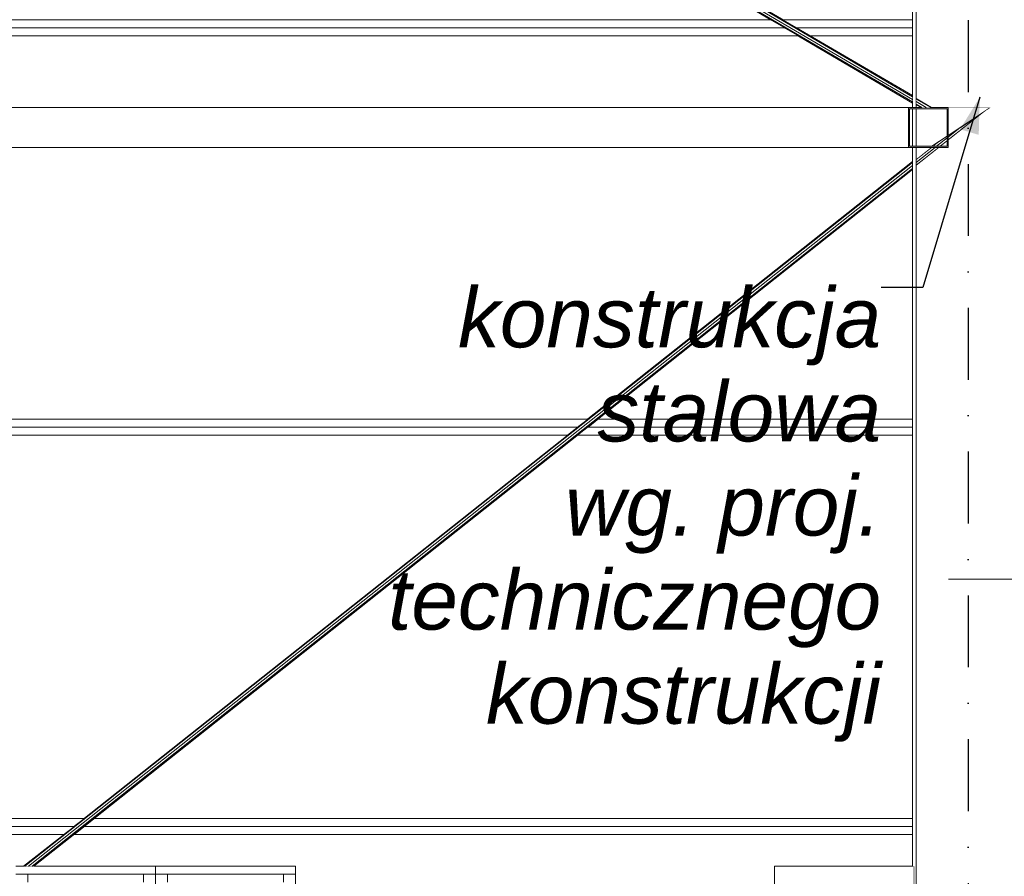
# Model space of a CAD drawing. Header units: millimetres. Extents: x -12989 to 381814, y -50461 to 30884.
# Tile 88 of 111: x 375910 to 378376, y -43786 to -41641. Entities that reach past the tile are written whole.
import ezdxf
from ezdxf.enums import TextEntityAlignment as Align

# ---------------------------------------------------------------- set-up
doc = ezdxf.new("R2010")
doc.units = ezdxf.units.MM
doc.header["$MEASUREMENT"] = 0
doc.linetypes.add('Kropki i Kreski', pattern=[360, 180, -90, 0, -90])
doc.linetypes.add('Wipeout_Contour', pattern=[1000, 0, -1000])
for name, color, linetype in [('A_OZN_ODNOSNIKI', 7, 'Continuous'), ('AS_Belki.Import IFC', 7, 'Continuous'), ('Nowe_A__SCIANY', 7, 'Continuous'), ('Nowe_A_WN_WYPOSAZENIE', 7, 'Continuous'), ('Nowe_A_WYM', 7, 'Continuous'), ('Nowe_Warstwa IFC.Import IFC', 7, 'Continuous')]:
    doc.layers.add(name, color=color, linetype=linetype)
for name, color, linetype, lineweight in [('A_OZN_ODNOSNIKI_Nr_pióra__6', 7, 'Continuous', 13), ('A_OZN_ODNOSNIKI_Nr_pióra__85', 7, 'Continuous', 13), ('AS_Belki.Import IFC_Nr_pióra__1', 7, 'Continuous', 13), ('AS_Belki.Import IFC_Nr_pióra__88', 7, 'Continuous', 13), ('AS_Belki.Import IFC_Nr_pióra__90', 7, 'Continuous', 13), ('Nowe_A__SCIANY_Nr_pióra__87', 7, 'Continuous', 13), ('Nowe_A_OZN_ODNOSNIKI_Nr_pióra__6', 7, 'Continuous', 13), ('Nowe_A_OZN_ODNOSNIKI_Nr_pióra__85', 7, 'Continuous', 13), ('Nowe_A_WN_WYPOSAZENIE_Nr_pióra__24', 7, 'Continuous', 15), ('Nowe_A_WN_WYPOSAZENIE_Nr_pióra__4', 7, 'Continuous', 13), ('Nowe_A_WYM_Nr_pióra__1', 7, 'Continuous', 13), ('Nowe_A_WYM_Nr_pióra__45', 7, 'Continuous', 15), ('Nowe_A_WYM_Nr_pióra__85', 7, 'Continuous', 13), ('Nowe_Warstwa IFC.Import IFC_Nr_pióra__1', 7, 'Continuous', 13), ('Nowe_Warstwa IFC.Import IFC_Nr_pióra__25', 7, 'Continuous', 25)]:
    doc.layers.add(name, color=color, linetype=linetype, lineweight=lineweight)
doc.styles.add('STYL_AUTOMATYCZNY_1', font='arial.ttf')
doc.styles.add('STYL_AUTOMATYCZNY_4', font='arial.ttf')
doc.styles.add('STYL_AUTOMATYCZNY_7', font='arial.ttf')
doc.styles.add('STYL_AUTOMATYCZNY_8', font='arial.ttf')
doc.dimstyles.new('STYL_AUTOMATYCZNY__2', dxfattribs={"dimtxt": 139.999998, "dimasz": 57, "dimexe": 0.18, "dimexo": 0.0625, "dimgap": 0, "dimtad": 1, "dimdec": 0, "dimlfac": 0.1, "dimzin": 0, "dimdsep": 46, "dimtxsty": 'STYL_AUTOMATYCZNY_4', "dimblk": 'ARROWHEAD_6', "dimblk1": 'ARROWHEAD_6', "dimblk2": 'ARROWHEAD_6', "dimcen": 0.09, "dimse1": 1, "dimse2": 1, "dimclrd": 7, "dimclre": 7, "dimclrt": 7, "dimadec": 0, "dimazin": 0, "dimtfac": 1, "dimtdec": 4, "dimtmove": 0, "dimatfit": 3, "dimfxl": 0, "dimtolj": 1, "dimtzin": 0, "dimarcsym": 0})
doc.dimstyles.new('STYL_AUTOMATYCZNY__3', dxfattribs={"dimtxt": 0.18, "dimasz": 91.2, "dimexe": 0.18, "dimexo": 0.0625, "dimgap": 0, "dimtad": 0, "dimtih": 1, "dimtoh": 1, "dimdec": 4, "dimzin": 0, "dimdsep": 46, "dimcen": 0.09, "dimadec": 0, "dimazin": 0, "dimtfac": 1, "dimtdec": 4, "dimtmove": 0, "dimatfit": 3, "dimldrblk": 'ARROWHEAD_5', "dimfxl": 0, "dimtolj": 1, "dimtzin": 0, "dimarcsym": 0})

# ---------------------------------------------------------------- blocks, each defined once
blk = doc.blocks.new('ElemPrzekroju_3_1', base_point=(363535.4, -45960.6))
at = {"color": 254, "linetype": 'Wipeout_Contour', "lineweight": 0, "ltscale": 1513519.325451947}
blk.add_wipeout([(374384.1, -41640.6), (374323.1, -41660.6), (377824.3, -41660.6), (377790.3, -41640.6)], dxfattribs=at).dxf.layer = 'Nowe_A__SCIANY'
at = {"color": 254, "linetype": 'Wipeout_Contour', "lineweight": 0, "ltscale": 1893518.652122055}
blk.add_wipeout([(378145.4, -41960.6), (373611.3, -41960.6), (374469.1, -42640.6), (377331.8, -42640.6), (378145.4, -41995.5)], dxfattribs=at).dxf.layer = 'Nowe_A__SCIANY'
at = {"layer": 'Nowe_A__SCIANY_Nr_pióra__87', "color": 7, "linetype": 'Continuous', "lineweight": 13}
blk.add_line((377790.3, -41640.6), (374384.1, -41640.6), dxfattribs=at)
at = {"color": 254, "linetype": 'Wipeout_Contour', "lineweight": 0, "ltscale": 1521119.600476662}
blk.add_wipeout([(377821.8, -41640.6), (377855.9, -41660.6), (378145.4, -41660.6), (378145.4, -41640.6)], dxfattribs=at).dxf.layer = 'Nowe_A__SCIANY'
at = {"color": 254, "linetype": 'Wipeout_Contour', "lineweight": 0, "ltscale": 1140772.965046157}
blk.add_wipeout([(377357.5, -42640.6), (378145.4, -42640.6), (378145.4, -42015.9)], dxfattribs=at).dxf.layer = 'Nowe_A__SCIANY'
at = {"color": 254, "linetype": 'Wipeout_Contour', "lineweight": 0, "ltscale": 1513249.286009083}
blk.add_wipeout([(374469.1, -42640.6), (374494.3, -42660.6), (377306.5, -42660.6), (377331.8, -42640.6)], dxfattribs=at).dxf.layer = 'Nowe_A__SCIANY'
at = {"layer": 'Nowe_A__SCIANY_Nr_pióra__87', "color": 7, "linetype": 'Continuous', "lineweight": 13}
blk.add_line((378145.4, -41640.6), (377821.8, -41640.6), dxfattribs=at)
at = {"color": 254, "linetype": 'Wipeout_Contour', "lineweight": 0, "ltscale": 1513474.59977633}
blk.add_wipeout([(374262.1, -41680.6), (377858.3, -41680.6), (377824.3, -41660.6), (374323.1, -41660.6)], dxfattribs=at).dxf.layer = 'Nowe_A__SCIANY'
at = {"color": 254, "linetype": 'Wipeout_Contour', "lineweight": 0, "ltscale": 1513258.302322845}
blk.add_wipeout([(377306.5, -42660.6), (374494.3, -42660.6), (374519.5, -42680.6), (377281.3, -42680.6)], dxfattribs=at).dxf.layer = 'Nowe_A__SCIANY'
at = {"color": 254, "linetype": 'Wipeout_Contour', "lineweight": 0, "ltscale": 1520581.300607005}
blk.add_wipeout([(377357.5, -42640.6), (377332.3, -42660.6), (378145.4, -42660.6), (378145.4, -42640.6)], dxfattribs=at).dxf.layer = 'Nowe_A__SCIANY'
at = {"layer": 'Nowe_A__SCIANY_Nr_pióra__87', "color": 7, "linetype": 'Continuous', "lineweight": 13}
for p, q in [((374323.1, -41660.6), (377824.3, -41660.6)), ((377331.8, -42640.6), (374469.1, -42640.6)), ((378145.4, -42640.6), (377357.5, -42640.6))]:
    blk.add_line(p, q, dxfattribs=at)
at = {"color": 254, "linetype": 'Wipeout_Contour', "lineweight": 0, "ltscale": 1521195.993157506}
blk.add_wipeout([(377855.9, -41660.6), (377889.9, -41680.6), (378145.4, -41680.6), (378145.4, -41660.6)], dxfattribs=at).dxf.layer = 'Nowe_A__SCIANY'
at = {"color": 254, "linetype": 'Wipeout_Contour', "lineweight": 0, "ltscale": 1520540.145305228}
blk.add_wipeout([(377307.1, -42680.6), (378145.4, -42680.6), (378145.4, -42660.6), (377332.3, -42660.6)], dxfattribs=at).dxf.layer = 'Nowe_A__SCIANY'
at = {"color": 254, "linetype": 'Wipeout_Contour', "lineweight": 0, "ltscale": 1513481.762804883}
blk.add_wipeout([(374519.5, -42680.6), (375730.4, -43640.6), (376070.4, -43640.6), (377281.3, -42680.6)], dxfattribs=at).dxf.layer = 'Nowe_A__SCIANY'
at = {"layer": 'Nowe_A__SCIANY_Nr_pióra__87', "color": 7, "linetype": 'Continuous', "lineweight": 13}
for p, q in [((377855.8, -41660.6), (378145.4, -41660.6)), ((374494.3, -42660.6), (377306.5, -42660.6)), ((377332.3, -42660.6), (378145.4, -42660.6))]:
    blk.add_line(p, q, dxfattribs=at)
at = {"color": 254, "linetype": 'Wipeout_Contour', "lineweight": 0, "ltscale": 1893685.65122777}
blk.add_wipeout([(374262.1, -41680.6), (373713.5, -41860.6), (378145.4, -41860.6), (378145.4, -41849.3), (377858.3, -41680.6)], dxfattribs=at).dxf.layer = 'Nowe_A__SCIANY'
at = {"color": 254, "linetype": 'Wipeout_Contour', "lineweight": 0, "ltscale": 1519534.144893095}
blk.add_wipeout([(376096.2, -43640.6), (378145.4, -43640.6), (378145.4, -42680.6), (377307.1, -42680.6)], dxfattribs=at).dxf.layer = 'Nowe_A__SCIANY'
at = {"color": 254, "linetype": 'Wipeout_Contour', "lineweight": 0, "ltscale": 1513705.326166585}
blk.add_wipeout([(376070.4, -43640.6), (375730.4, -43640.6), (375755.6, -43660.6), (376045.2, -43660.6)], dxfattribs=at).dxf.layer = 'Nowe_A__SCIANY'
at = {"layer": 'Nowe_A__SCIANY_Nr_pióra__87', "color": 7, "linetype": 'Continuous', "lineweight": 13}
for p, q in [((377858.3, -41680.6), (374262.1, -41680.6)), ((377281.3, -42680.6), (374519.5, -42680.6)), ((378145.4, -42680.6), (377307.1, -42680.6))]:
    blk.add_line(p, q, dxfattribs=at)
at = {"color": 254, "linetype": 'Wipeout_Contour', "lineweight": 0, "ltscale": 1141068.652786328}
blk.add_wipeout([(377889.9, -41680.6), (378145.4, -41830.8), (378145.4, -41680.6)], dxfattribs=at).dxf.layer = 'Nowe_A__SCIANY'
at = {"color": 254, "linetype": 'Wipeout_Contour', "lineweight": 0, "ltscale": 1518529.393605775}
blk.add_wipeout([(376070.9, -43660.6), (378145.4, -43660.6), (378145.4, -43640.6), (376096.2, -43640.6)], dxfattribs=at).dxf.layer = 'Nowe_A__SCIANY'
at = {"color": 254, "linetype": 'Wipeout_Contour', "lineweight": 0, "ltscale": 1513714.555785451}
blk.add_wipeout([(375755.6, -43660.6), (375780.8, -43680.6), (376020, -43680.6), (376045.2, -43660.6)], dxfattribs=at).dxf.layer = 'Nowe_A__SCIANY'
at = {"layer": 'Nowe_A__SCIANY_Nr_pióra__87', "color": 7, "linetype": 'Continuous', "lineweight": 13}
for p, q in [((378145.4, -41680.6), (377889.9, -41680.6)), ((376070.4, -43640.6), (375730.4, -43640.6)), ((378145.4, -43640.6), (376096.2, -43640.6))]:
    blk.add_line(p, q, dxfattribs=at)
at = {"color": 254, "linetype": 'Wipeout_Contour', "lineweight": 0, "ltscale": 1518488.477806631}
blk.add_wipeout([(376070.9, -43660.6), (376045.7, -43680.6), (378145.4, -43680.6), (378145.4, -43660.6)], dxfattribs=at).dxf.layer = 'Nowe_A__SCIANY'
at = {"color": 254, "linetype": 'Wipeout_Contour', "lineweight": 0, "ltscale": 1892196.143704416}
blk.add_wipeout([(375780.8, -43680.6), (375900, -43775.1), (375900, -43760.6), (375919.1, -43760.6), (376020, -43680.6)], dxfattribs=at).dxf.layer = 'Nowe_A__SCIANY'
at = {"layer": 'Nowe_A__SCIANY_Nr_pióra__87', "color": 7, "linetype": 'Continuous', "lineweight": 13}
for p, q in [((375755.6, -43660.6), (376045.2, -43660.6)), ((376070.9, -43660.6), (378145.4, -43660.6))]:
    blk.add_line(p, q, dxfattribs=at)
at = {"color": 254, "linetype": 'Wipeout_Contour', "lineweight": 0, "ltscale": 3417099.683417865}
blk.add_wipeout([(376045.7, -43680.6), (375944.8, -43760.6), (376600, -43760.6), (376600, -44330.1), (376991.7, -44640.6), (377800, -44640.6), (377800, -43760.6), (378145.4, -43760.6), (378145.4, -43680.6)], dxfattribs=at).dxf.layer = 'Nowe_A__SCIANY'
at = {"layer": 'Nowe_A__SCIANY_Nr_pióra__87', "color": 7, "linetype": 'Continuous', "lineweight": 13}
for p, q in [((376020, -43680.6), (375780.8, -43680.6)), ((378145.4, -43680.6), (376045.7, -43680.6))]:
    blk.add_line(p, q, dxfattribs=at)
blk = doc.blocks.new('ElemPrzekroju_17_1', base_point=(363535.4, -45960.6))
at = {"color": 254, "linetype": 'Wipeout_Contour', "lineweight": 0, "ltscale": 1522013.160819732}
blk.add_wipeout([(377830, -43800.6), (378120, -43800.6), (378120, -43780.6), (377830, -43780.6)], dxfattribs=at).dxf.layer = 'Nowe_A_WN_WYPOSAZENIE'
at = {"color": 254, "linetype": 'Wipeout_Contour', "lineweight": 0, "ltscale": 1522003.956700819}
blk.add_wipeout([(377800, -43780.6), (378150, -43780.6), (378150, -43760.6), (377800, -43760.6)], dxfattribs=at).dxf.layer = 'Nowe_A_WN_WYPOSAZENIE'
at = {"layer": 'Nowe_A_WN_WYPOSAZENIE_Nr_pióra__24', "color": 7, "linetype": 'Continuous', "lineweight": 15}
blk.add_line((378150, -43760.6), (377800, -43760.6), dxfattribs=at)
at = {"color": 254, "linetype": 'Wipeout_Contour', "lineweight": 0, "ltscale": 1521887.001496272}
blk.add_wipeout([(377800, -45960.6), (377830, -45960.6), (377830, -43780.6), (377800, -43780.6)], dxfattribs=at).dxf.layer = 'Nowe_A_WN_WYPOSAZENIE'
at = {"color": 254, "linetype": 'Wipeout_Contour', "lineweight": 0, "ltscale": 1523158.071331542}
blk.add_wipeout([(378120, -45960.6), (378150, -45960.6), (378150, -43780.6), (378120, -43780.6)], dxfattribs=at).dxf.layer = 'Nowe_A_WN_WYPOSAZENIE'
at = {"layer": 'Nowe_A_WN_WYPOSAZENIE_Nr_pióra__24', "color": 7, "linetype": 'Continuous', "lineweight": 15, "flags": 128}
for points in [[(377800, -43760.6), (377800, -43780.6), (377800, -45960.6)], [(378150, -43760.6), (378150, -43780.6), (378150, -45960.6)]]:
    blk.add_lwpolyline(points, dxfattribs=at)
blk = doc.blocks.new('ElemPrzekroju_18_1', base_point=(363535.4, -45960.6))
at = {"color": 254, "linetype": 'Wipeout_Contour', "lineweight": 0, "ltscale": 1514340.334180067}
blk.add_wipeout([(375900, -45960.6), (375930, -45960.6), (375930, -43780.6), (375900, -43780.6)], dxfattribs=at).dxf.layer = 'Nowe_A_WN_WYPOSAZENIE'
at = {"color": 254, "linetype": 'Wipeout_Contour', "lineweight": 0, "ltscale": 1515611.314509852}
blk.add_wipeout([(376220, -45960.6), (376250, -45960.6), (376250, -43780.6), (376220, -43780.6)], dxfattribs=at).dxf.layer = 'Nowe_A_WN_WYPOSAZENIE'
at = {"color": 254, "linetype": 'Wipeout_Contour', "lineweight": 0, "ltscale": 1514463.911351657}
blk.add_wipeout([(375930, -43800.6), (376220, -43800.6), (376220, -43780.6), (375930, -43780.6)], dxfattribs=at).dxf.layer = 'Nowe_A_WN_WYPOSAZENIE'
at = {"color": 254, "linetype": 'Wipeout_Contour', "lineweight": 0, "ltscale": 1514454.66135886}
blk.add_wipeout([(375900, -43780.6), (376250, -43780.6), (376250, -43760.6), (375900, -43760.6)], dxfattribs=at).dxf.layer = 'Nowe_A_WN_WYPOSAZENIE'
at = {"layer": 'Nowe_A_WN_WYPOSAZENIE_Nr_pióra__4', "color": 7, "linetype": 'Continuous', "lineweight": 13}
for p, q in [((375900, -43760.6), (376250, -43760.6)), ((375900, -43780.6), (375930, -43780.6)), ((375930, -43800.6), (375930, -43780.6)), ((375930, -43780.6), (376220, -43780.6)), ((376220, -43780.6), (376250, -43780.6)), ((376220, -43800.6), (376220, -43780.6))]:
    blk.add_line(p, q, dxfattribs=at)
blk = doc.blocks.new('ElemPrzekroju_19_1', base_point=(363535.4, -45960.6))
at = {"color": 254, "linetype": 'Wipeout_Contour', "lineweight": 0, "ltscale": 1515730.46969403}
blk.add_wipeout([(376250, -45960.6), (376280, -45960.6), (376280, -43780.6), (376250, -43780.6)], dxfattribs=at).dxf.layer = 'Nowe_A_WN_WYPOSAZENIE'
at = {"color": 254, "linetype": 'Wipeout_Contour', "lineweight": 0, "ltscale": 1517001.466612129}
blk.add_wipeout([(376570, -45960.6), (376600, -45960.6), (376600, -43780.6), (376570, -43780.6)], dxfattribs=at).dxf.layer = 'Nowe_A_WN_WYPOSAZENIE'
at = {"color": 254, "linetype": 'Wipeout_Contour', "lineweight": 0, "ltscale": 1515854.524459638}
blk.add_wipeout([(376280, -43800.6), (376570, -43800.6), (376570, -43780.6), (376280, -43780.6)], dxfattribs=at).dxf.layer = 'Nowe_A_WN_WYPOSAZENIE'
at = {"color": 254, "linetype": 'Wipeout_Contour', "lineweight": 0, "ltscale": 1515845.282975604}
blk.add_wipeout([(376250, -43760.6), (376250, -43780.6), (376600, -43780.6), (376600, -43760.6)], dxfattribs=at).dxf.layer = 'Nowe_A_WN_WYPOSAZENIE'
at = {"layer": 'Nowe_A_WN_WYPOSAZENIE_Nr_pióra__4', "color": 7, "linetype": 'Continuous', "lineweight": 13}
for p, q in [((376250, -43760.6), (376600, -43760.6)), ((376250, -43780.6), (376250, -43760.6)), ((376600, -43780.6), (376600, -43760.6)), ((376250, -43780.6), (376280, -43780.6)), ((376250, -45960.6), (376250, -43780.6)), ((376280, -43800.6), (376280, -43780.6)), ((376280, -43780.6), (376570, -43780.6)), ((376570, -43780.6), (376600, -43780.6)), ((376570, -43800.6), (376570, -43780.6)), ((376600, -45960.6), (376600, -43780.6))]:
    blk.add_line(p, q, dxfattribs=at)
blk = doc.blocks.new('ElemPrzekroju_96_1', base_point=(363535.4, -45960.6))
at = {"color": 254, "linetype": 'Wipeout_Contour', "lineweight": 0, "ltscale": 1517893.202743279}
blk.add_wipeout([(378145.4, -42005.7), (375931.9, -43760.6), (375941, -43760.6), (378145.4, -42013)], dxfattribs=at).dxf.layer = 'AS_Belki.Import IFC'
at = {"color": 254, "linetype": 'Wipeout_Contour', "lineweight": 0, "ltscale": 1517907.122858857}
blk.add_wipeout([(375941, -43760.6), (375944.8, -43760.6), (378145.4, -42015.9), (378145.4, -42013)], dxfattribs=at).dxf.layer = 'AS_Belki.Import IFC'
at = {"color": 254, "linetype": 'Wipeout_Contour', "lineweight": 0, "ltscale": 1517873.51975387}
blk.add_wipeout([(378145.4, -41998.5), (375922.8, -43760.6), (375931.9, -43760.6), (378145.4, -42005.7)], dxfattribs=at).dxf.layer = 'AS_Belki.Import IFC'
at = {"color": 254, "linetype": 'Wipeout_Contour', "lineweight": 0, "ltscale": 1517859.604000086}
blk.add_wipeout([(375919.1, -43760.6), (375922.8, -43760.6), (378145.4, -41998.5), (378145.4, -41995.5)], dxfattribs=at).dxf.layer = 'AS_Belki.Import IFC'
at = {"color": 254, "linetype": 'Wipeout_Contour', "lineweight": 0, "ltscale": 1521996.593798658}
blk.add_wipeout([(378193.2, -41960.6), (378155.2, -41990.7), (378155.2, -41998), (378202.3, -41960.6)], dxfattribs=at).dxf.layer = 'AS_Belki.Import IFC'
at = {"color": 254, "linetype": 'Wipeout_Contour', "lineweight": 0, "ltscale": 1902674.023830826}
blk.add_wipeout([(378211.7, -41946), (378197, -41957.6), (378206.1, -41957.6), (378232.4, -41936.8), (378232.4, -41932.3)], dxfattribs=at).dxf.layer = 'AS_Belki.Import IFC'
at = {"color": 254, "linetype": 'Wipeout_Contour', "lineweight": 0, "ltscale": 1141685.998883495}
blk.add_wipeout([(378235.4, -41930.3), (378235.4, -41934.4), (378265.4, -41910.6)], dxfattribs=at).dxf.layer = 'AS_Belki.Import IFC'
at = {"color": 254, "linetype": 'Wipeout_Contour', "lineweight": 0, "ltscale": 1522085.47620414}
blk.add_wipeout([(378201.6, -41952.6), (378195.3, -41957.6), (378197, -41957.6), (378211.7, -41946)], dxfattribs=at).dxf.layer = 'AS_Belki.Import IFC'
at = {"color": 254, "linetype": 'Wipeout_Contour', "lineweight": 0, "ltscale": 1521984.772409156}
blk.add_wipeout([(378155.2, -41989.4), (378155.2, -41990.7), (378193.2, -41960.6), (378191.5, -41960.6)], dxfattribs=at).dxf.layer = 'AS_Belki.Import IFC'
at = {"color": 254, "linetype": 'Wipeout_Contour', "lineweight": 0, "ltscale": 1522016.259867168}
blk.add_wipeout([(378202.3, -41960.6), (378155.2, -41998), (378155.2, -42005.2), (378211.4, -41960.6)], dxfattribs=at).dxf.layer = 'AS_Belki.Import IFC'
at = {"color": 254, "linetype": 'Wipeout_Contour', "lineweight": 0, "ltscale": 1522162.626405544}
blk.add_wipeout([(378232.4, -41936.8), (378206.1, -41957.6), (378215.2, -41957.6), (378232.4, -41944)], dxfattribs=at).dxf.layer = 'AS_Belki.Import IFC'
at = {"color": 254, "linetype": 'Wipeout_Contour', "lineweight": 0, "ltscale": 1522316.974009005}
blk.add_wipeout([(378235.4, -41934.4), (378235.4, -41941.6), (378319.1, -41875.2), (378265.4, -41910.6)], dxfattribs=at).dxf.layer = 'AS_Belki.Import IFC'
at = {"color": 254, "linetype": 'Wipeout_Contour', "lineweight": 0, "ltscale": 1522027.833284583}
blk.add_wipeout([(378211.4, -41960.6), (378155.2, -42005.2), (378155.2, -42006.5), (378213.1, -41960.6)], dxfattribs=at).dxf.layer = 'AS_Belki.Import IFC'
at = {"layer": 'AS_Belki.Import IFC_Nr_pióra__90', "color": 7, "linetype": 'Continuous', "lineweight": 13}
for p, q in [((378202.3, -41960.6), (378155.2, -41998)), ((378193.2, -41960.6), (378155.2, -41990.7)), ((378191.5, -41960.6), (378155.2, -41989.4)), ((378201.6, -41952.6), (378195.3, -41957.6)), ((378145.4, -41995.5), (375919.1, -43760.6)), ((378145.4, -41998.5), (375922.8, -43760.6)), ((378145.4, -42005.7), (375931.9, -43760.6)), ((378145.4, -42013), (375941, -43760.6)), ((378145.4, -42015.9), (375944.8, -43760.6))]:
    blk.add_line(p, q, dxfattribs=at)
at = {"color": 254, "linetype": 'Wipeout_Contour', "lineweight": 0, "ltscale": 1522174.533790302}
blk.add_wipeout([(378215.2, -41957.6), (378216.9, -41957.6), (378232.4, -41945.3), (378232.4, -41944)], dxfattribs=at).dxf.layer = 'AS_Belki.Import IFC'
at = {"layer": 'AS_Belki.Import IFC_Nr_pióra__90', "color": 7, "linetype": 'Continuous', "lineweight": 13}
for p, q in [((378211.7, -41946), (378197, -41957.6)), ((378211.4, -41960.6), (378155.2, -42005.2)), ((378213.1, -41960.6), (378155.2, -42006.5))]:
    blk.add_line(p, q, dxfattribs=at)
at = {"color": 254, "linetype": 'Wipeout_Contour', "lineweight": 0, "ltscale": 1522376.095852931}
blk.add_wipeout([(378235.4, -41942.9), (378329.2, -41868.6), (378319.1, -41875.2), (378235.4, -41941.6)], dxfattribs=at).dxf.layer = 'AS_Belki.Import IFC'
at = {"layer": 'AS_Belki.Import IFC_Nr_pióra__90', "color": 7, "linetype": 'Continuous', "lineweight": 13}
for p, q in [((378329.2, -41868.6), (378235.4, -41942.9)), ((378319.1, -41875.2), (378235.4, -41941.6)), ((378265.4, -41910.6), (378235.4, -41934.4)), ((378232.4, -41936.8), (378206.1, -41957.6)), ((378232.4, -41944), (378215.2, -41957.6)), ((378232.4, -41945.3), (378216.9, -41957.6))]:
    blk.add_line(p, q, dxfattribs=at)
blk = doc.blocks.new('ElemPrzekroju_98_1', base_point=(363535.4, -45960.6))
at = {"color": 254, "linetype": 'Wipeout_Contour', "lineweight": 0, "ltscale": 1512779.512727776}
blk.add_wipeout([(378135.4, -41860.6), (373595.4, -41860.6), (373595.4, -41960.6), (378135.4, -41960.6)], dxfattribs=at).dxf.layer = 'AS_Belki.Import IFC'
at = {"color": 254, "linetype": 'Wipeout_Contour', "lineweight": 0, "ltscale": 1141747.764249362}
blk.add_wipeout([(378235.4, -41930.3), (378341.3, -41860.6), (378235.4, -41860.6)], dxfattribs=at).dxf.layer = 'AS_Belki.Import IFC'
at = {"color": 254, "linetype": 'Wipeout_Contour', "lineweight": 0, "ltscale": 1902547.325974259}
blk.add_wipeout([(378232.4, -41863.6), (378155.2, -41863.6), (378155.2, -41957.6), (378194, -41957.6), (378232.4, -41932.3)], dxfattribs=at).dxf.layer = 'AS_Belki.Import IFC'
at = {"layer": 'AS_Belki.Import IFC_Nr_pióra__90', "color": 7, "linetype": 'Continuous', "lineweight": 13}
for p, q in [((378235.4, -41930.3), (378341.3, -41860.6)), ((378341.3, -41860.6), (378235.4, -41860.6)), ((378194, -41957.6), (378232.4, -41932.3))]:
    blk.add_line(p, q, dxfattribs=at)
at = {"color": 254, "linetype": 'Wipeout_Contour', "lineweight": 0, "ltscale": 1521829.423859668}
blk.add_wipeout([(378138.4, -41863.6), (378138.4, -41957.6), (378145.4, -41957.6), (378145.4, -41863.6)], dxfattribs=at).dxf.layer = 'AS_Belki.Import IFC'
at = {"layer": 'AS_Belki.Import IFC_Nr_pióra__90', "color": 7, "linetype": 'Continuous', "lineweight": 13}
for p, q in [((378135.4, -41860.6), (373595.4, -41860.6)), ((378135.4, -41960.6), (373595.4, -41960.6))]:
    blk.add_line(p, q, dxfattribs=at)
blk = doc.blocks.new('ElemPrzekroju_108_1', base_point=(363535.4, -45960.6))
at = {"color": 254, "linetype": 'Wipeout_Contour', "lineweight": 0, "ltscale": 1509592.946107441}
blk.add_wipeout([(373669.7, -41860.6), (373687.8, -41860.6), (376571.1, -40914.7), (376557.4, -40913.2)], dxfattribs=at).dxf.layer = 'AS_Belki.Import IFC'
at = {"color": 254, "linetype": 'Wipeout_Contour', "lineweight": 0, "ltscale": 1509548.006477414}
blk.add_wipeout([(373662.1, -41860.6), (373669.7, -41860.6), (376557.4, -40913.2), (376551.7, -40912.6)], dxfattribs=at).dxf.layer = 'AS_Belki.Import IFC'
at = {"color": 254, "linetype": 'Wipeout_Contour', "lineweight": 0, "ltscale": 1509642.760385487}
blk.add_wipeout([(373687.8, -41860.6), (373706, -41860.6), (376570.4, -40920.8), (376571.1, -40914.7)], dxfattribs=at).dxf.layer = 'AS_Belki.Import IFC'
at = {"color": 254, "linetype": 'Wipeout_Contour', "lineweight": 0, "ltscale": 1509668.276519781}
blk.add_wipeout([(373706, -41860.6), (373713.5, -41860.6), (376570.1, -40923.4), (376570.4, -40920.8)], dxfattribs=at).dxf.layer = 'AS_Belki.Import IFC'
blk = doc.blocks.new('ElemPrzekroju_109_1', base_point=(363535.4, -45960.6))
at = {"color": 254, "linetype": 'Wipeout_Contour', "lineweight": 0, "ltscale": 6850611.265496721}
blk.add_wipeout([(378375.6, -40323.3), (378155.2, -40264.3), (378155.2, -40335.2), (378235.4, -40335.2), (378235.4, -40435.2), (378155.2, -40435.2), (378155.2, -41838), (378193.6, -41860.6), (378341.3, -41860.6), (378329.2, -41868.6), (378235.4, -41942.9), (378235.4, -41960.6), (378213.1, -41960.6), (378155.2, -42006.5), (378155.2, -45564.7), (378269.6, -45655.3), (378265.4, -45660.6), (378375.6, -45660.6)], dxfattribs=at).dxf.layer = 'AS_Belki.Import IFC'
at = {"color": 254, "linetype": 'Wipeout_Contour', "lineweight": 0, "ltscale": 1141406.797674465}
blk.add_wipeout([(378155.2, -41860.6), (378167.1, -41860.6), (378155.2, -41853.6)], dxfattribs=at).dxf.layer = 'AS_Belki.Import IFC'
at = {"color": 254, "linetype": 'Wipeout_Contour', "lineweight": 0, "ltscale": 1141640.271889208}
blk.add_wipeout([(378216.9, -41957.6), (378232.4, -41957.6), (378232.4, -41945.3)], dxfattribs=at).dxf.layer = 'AS_Belki.Import IFC'
at = {"color": 254, "linetype": 'Wipeout_Contour', "lineweight": 0, "ltscale": 1141467.969660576}
blk.add_wipeout([(378191.5, -41960.6), (378155.2, -41960.6), (378155.2, -41989.4)], dxfattribs=at).dxf.layer = 'AS_Belki.Import IFC'
at = {"color": 254, "linetype": 'Wipeout_Contour', "lineweight": 0, "ltscale": 1521532.409363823}
blk.add_wipeout([(378155.2, -40435.2), (378145.4, -40435.2), (378145.4, -41860.6), (378155.2, -41860.6)], dxfattribs=at).dxf.layer = 'AS_Belki.Import IFC'
at = {"color": 254, "linetype": 'Wipeout_Contour', "lineweight": 0, "ltscale": 1141551.686717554}
blk.add_wipeout([(378194, -41957.6), (378195.3, -41957.6), (378201.6, -41952.6)], dxfattribs=at).dxf.layer = 'AS_Belki.Import IFC'
at = {"color": 254, "linetype": 'Wipeout_Contour', "lineweight": 0, "ltscale": 1521862.819782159}
blk.add_wipeout([(378145.4, -41957.6), (378155.2, -41957.6), (378155.2, -41863.6), (378145.4, -41863.6)], dxfattribs=at).dxf.layer = 'AS_Belki.Import IFC'
at = {"layer": 'AS_Belki.Import IFC_Nr_pióra__88', "color": 7, "linetype": 'Continuous', "lineweight": 13}
for p, q in [((378145.4, -41860.6), (378145.4, -40435.2)), ((378155.2, -41860.6), (378155.2, -40435.2))]:
    blk.add_line(p, q, dxfattribs=at)
at = {"color": 254, "linetype": 'Wipeout_Contour', "lineweight": 0, "ltscale": 2284083.877032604}
blk.add_wipeout([(378155.2, -41960.6), (378145.4, -41960.6), (378145.4, -43760.6), (378150, -43760.6), (378150, -45660.6), (378155.2, -45660.6)], dxfattribs=at).dxf.layer = 'AS_Belki.Import IFC'
at = {"layer": 'AS_Belki.Import IFC_Nr_pióra__88', "color": 7, "linetype": 'Continuous', "lineweight": 13}
for p, q in [((378145.4, -41957.6), (378145.4, -41863.6)), ((378155.2, -41957.6), (378155.2, -41863.6)), ((378145.4, -43760.6), (378145.4, -41960.6)), ((378155.2, -45660.6), (378155.2, -41960.6))]:
    blk.add_line(p, q, dxfattribs=at)
blk = doc.blocks.new('ElemPrzekroju_111_1', base_point=(363535.4, -45960.6))
at = {"layer": 'AS_Belki.Import IFC', "linetype": 'Continuous', "lineweight": 0, "true_color": 0x000000}
h = blk.add_hatch(color=18, dxfattribs=at)
h.paths.add_polyline_path([(378235.4, -41960.6), (378235.4, -41860.6), (378135.4, -41860.6), (378135.4, -41960.6)])
h.paths.add_polyline_path([(378138.4, -41957.6), (378138.4, -41863.6), (378232.4, -41863.6), (378232.4, -41957.6)], flags=0)
at = {"layer": 'AS_Belki.Import IFC_Nr_pióra__1', "color": 7, "linetype": 'Continuous', "lineweight": 13}
for p, q in [((378135.4, -41860.6), (378135.4, -41960.6)), ((378235.4, -41860.6), (378135.4, -41860.6)), ((378138.4, -41863.6), (378138.4, -41957.6)), ((378232.4, -41863.6), (378138.4, -41863.6)), ((378232.4, -41863.6), (378232.4, -41957.6)), ((378235.4, -41860.6), (378235.4, -41960.6)), ((378235.4, -41960.6), (378135.4, -41960.6)), ((378232.4, -41957.6), (378138.4, -41957.6))]:
    blk.add_line(p, q, dxfattribs=at)
blk = doc.blocks.new('ElemPrzekroju_117_1', base_point=(363535.4, -45960.6))
at = {"color": 254, "linetype": 'Wipeout_Contour', "lineweight": 0, "ltscale": 1518481.358692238}
blk.add_wipeout([(376570.4, -40920.8), (378145.4, -41846.6), (378145.4, -41840.1), (376571.1, -40914.7)], dxfattribs=at).dxf.layer = 'AS_Belki.Import IFC'
at = {"color": 254, "linetype": 'Wipeout_Contour', "lineweight": 0, "ltscale": 1518482.388827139}
blk.add_wipeout([(376570.1, -40923.4), (378145.4, -41849.3), (378145.4, -41846.6), (376570.4, -40920.8)], dxfattribs=at).dxf.layer = 'AS_Belki.Import IFC'
at = {"color": 254, "linetype": 'Wipeout_Contour', "lineweight": 0, "ltscale": 1518493.643986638}
blk.add_wipeout([(376571.1, -40914.7), (378145.4, -41840.1), (378145.4, -41833.5), (376584.7, -40916.1)], dxfattribs=at).dxf.layer = 'AS_Belki.Import IFC'
at = {"color": 254, "linetype": 'Wipeout_Contour', "lineweight": 0, "ltscale": 1518512.065477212}
blk.add_wipeout([(376584.7, -40916.1), (378145.4, -41833.5), (378145.4, -41830.8), (376590.4, -40916.8)], dxfattribs=at).dxf.layer = 'AS_Belki.Import IFC'
at = {"color": 254, "linetype": 'Wipeout_Contour', "lineweight": 0, "ltscale": 1521917.70099154}
blk.add_wipeout([(378155.2, -41845.8), (378180.3, -41860.6), (378191.5, -41860.6), (378155.2, -41839.3)], dxfattribs=at).dxf.layer = 'AS_Belki.Import IFC'
at = {"color": 254, "linetype": 'Wipeout_Contour', "lineweight": 0, "ltscale": 1521929.737670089}
blk.add_wipeout([(378193.6, -41860.6), (378155.2, -41838), (378155.2, -41839.3), (378191.5, -41860.6)], dxfattribs=at).dxf.layer = 'AS_Belki.Import IFC'
at = {"layer": 'AS_Belki.Import IFC_Nr_pióra__90', "color": 7, "linetype": 'Continuous', "lineweight": 13}
blk.add_line((376590.4, -40916.8), (378145.4, -41830.8), dxfattribs=at)
at = {"color": 254, "linetype": 'Wipeout_Contour', "lineweight": 0, "ltscale": 1521897.104173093}
blk.add_wipeout([(378155.2, -41852.4), (378169.2, -41860.6), (378180.3, -41860.6), (378155.2, -41845.8)], dxfattribs=at).dxf.layer = 'AS_Belki.Import IFC'
at = {"layer": 'AS_Belki.Import IFC_Nr_pióra__90', "color": 7, "linetype": 'Continuous', "lineweight": 13}
blk.add_line((376584.7, -40916.1), (378145.4, -41833.5), dxfattribs=at)
at = {"color": 254, "linetype": 'Wipeout_Contour', "lineweight": 0, "ltscale": 1521884.463107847}
blk.add_wipeout([(378169.2, -41860.6), (378155.2, -41852.4), (378155.2, -41853.6), (378167.1, -41860.6)], dxfattribs=at).dxf.layer = 'AS_Belki.Import IFC'
at = {"layer": 'AS_Belki.Import IFC_Nr_pióra__90', "color": 7, "linetype": 'Continuous', "lineweight": 13}
for p, q in [((373890.2, -39338.9), (378145.4, -41840.1)), ((376570.1, -40923.4), (378145.4, -41849.3)), ((376570.4, -40920.8), (378145.4, -41846.6)), ((378193.6, -41860.6), (378155.2, -41838)), ((378155.2, -41839.3), (378191.5, -41860.6)), ((378155.2, -41845.8), (378180.3, -41860.6)), ((378155.2, -41852.4), (378169.2, -41860.6)), ((378167.1, -41860.6), (378155.2, -41853.6))]:
    blk.add_line(p, q, dxfattribs=at)
blk = doc.blocks.new('Standardowy znacznik osi[7]_1', base_point=(378285.4, -35960.6))
at = {"layer": 'Nowe_Warstwa IFC.Import IFC_Nr_pióra__25', "color": 7, "linetype": 'Kropki i Kreski', "lineweight": 25}
blk.add_line((378285.4, -36960.6), (378285.4, -48960.6), dxfattribs=at)
at = {"layer": 'Nowe_Warstwa IFC.Import IFC_Nr_pióra__1', "color": 7, "lineweight": 13, "style": 'STYL_AUTOMATYCZNY_1'}
for tag, p in [('AC_MarkerText_1_0', (378285.4, -35623.1)), ('AC_MarkerText_1_1', (378285.4, -50123.1))]:
    blk.add_attdef(tag, text='', height=175, rotation=360, dxfattribs=at).set_placement(p, align=Align.TOP_CENTER)
blk = doc.blocks.new('Etykieta_4_1', base_point=(378535.4, -43041.6))
at = {"color": 254, "linetype": 'Wipeout_Contour', "lineweight": 0, "ltscale": 9153841.093045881}
blk.add_wipeout([(378835.4, -42769.7), (378835.4, -43313.6), (378835.4, -43313.6), (378842.2, -43339.1), (378860.9, -43357.8), (378886.5, -43364.6), (378886.5, -43364.6), (379060.6, -43364.6), (379060.6, -43364.6), (379086.2, -43357.8), (379104.9, -43339.1), (379111.7, -43313.6), (379111.7, -43313.6), (379111.7, -42769.7), (379111.7, -42769.7), (379104.9, -42744.2), (379086.2, -42725.5), (379060.6, -42718.6), (379060.6, -42718.6), (378886.5, -42718.6), (378886.5, -42718.6), (378860.9, -42725.5), (378842.2, -42744.2)], dxfattribs=at).dxf.layer = 'A_OZN_ODNOSNIKI'
at = {"layer": 'A_OZN_ODNOSNIKI_Nr_pióra__85', "color": 7, "linetype": 'Continuous', "lineweight": 13}
for p, q in [((378235.9, -43041.6), (378834.9, -43041.6)), ((378834.9, -43041.6), (378835.4, -43041.6))]:
    blk.add_line(p, q, dxfattribs=at)
at = {"layer": 'A_OZN_ODNOSNIKI_Nr_pióra__85', "color": 7, "linetype": 'Continuous', "lineweight": 13, "flags": 128}
blk.add_lwpolyline([(378835.4, -42769.7, -0.414214), (378886.5, -42718.6), (379060.6, -42718.6, -0.414214), (379111.7, -42769.7), (379111.7, -43313.6, -0.414214), (379060.6, -43364.6), (378886.5, -43364.6, -0.414214), (378835.4, -43313.6)], format="xyb", close=True, dxfattribs=at)
at = {"layer": 'A_OZN_ODNOSNIKI_Nr_pióra__6', "color": 7, "lineweight": 13, "insert": (378901.3, -43259.6), "char_height": 130, "attachment_point": 1, "rotation": 90, "style": 'STYL_AUTOMATYCZNY_8'}
blk.add_mtext('\\A1;{\\pql;\\pt0,6000;\\fArial|b1|i1|c238|p0;\\W1.000000;SZ-1\\fArial|b1|i1|c238|p0;\\W1.000000;\\A1{\\H.66x;\\S^  ;}\\fArial|b1|i1|c238|p0;\\W1.000000;\\fArial|b1|i1|c238|p0;\\W1.000000;\\A1{\\H.66x;\\S^  ;}\\fArial|b1|i1|c238|p0;\\W1.000000; \\fArial|b1|i1|c238|p0;\\W1.000000;\\fArial|b1|i1|c238|p0;\\W1.000000;\\fArial|b1|i1|c238|p0;\\W1.000000;\\fArial|b1|i1|c238|p0;\\W1.000000;\\fArial|b1|i1|c238|p0;\\W1.000000;\\fArial|b1|i1|c238|p0;\\W1.000000;\\fArial|b1|i1|c238|p0;\\W1.000000;\\fArial|b1|i1|c238|p0;\\W1.000000;\\fArial|b1|i1|c238|p0;\\W1.000000;\\fArial|b1|i1|c238|p0;\\W1.000000;\\fArial|b1|i1|c238|p0;\\W1.000000;\\fArial|b1|i1|c238|p0;\\W1.000000;\\fArial|b1|i1|c238|p0;\\W1.000000;\\fArial|b1|i1|c238|p0;\\W1.000000;\\fArial|b1|i1|c238|p0;\\W1.000000;\\fArial|b1|i1|c238|p0;\\W1.000000;\\fArial|b1|i1|c238|p0;\\W1.000000;\\fArial|b1|i1|c238|p0;\\W1.000000;\\fArial|b1|i1|c238|p0;\\W1.000000;\\fArial|b1|i1|c238|p0;\\W1.000000;\\fArial|b1|i1|c238|p0;\\W1.000000;\\fArial|b1|i1|c238|p0;\\W1.000000;\\fArial|b1|i1|c238|p0;\\W1.000000;\\fArial|b1|i1|c238|p0;\\W1.000000;\\fArial|b1|i1|c238|p0;\\W1.000000;\\fArial|b1|i1|c238|p0;\\W1.000000;\\fArial|b1|i1|c238|p0;\\W1.000000;\\fArial|b1|i1|c238|p0;\\W1.000000;\\fArial|b1|i1|c238|p0;\\W1.000000;\\fArial|b1|i1|c238|p0;\\W1.000000;\\fArial|b1|i1|c238|p0;\\W1.000000;\\fArial|b1|i1|c238|p0;\\W1.000000;\\fArial|b1|i1|c238|p0;\\W1.000000;\\fArial|b1|i1|c238|p0;\\W1.000000;\\fArial|b1|i1|c238|p0;\\W1.000000;\\fArial|b1|i1|c238|p0;\\W1.000000;\\fArial|b1|i1|c238|p0;\\W1.000000;\\fArial|b1|i1|c238|p0;\\W1.000000;\\fArial|b1|i1|c238|p0;\\W1.000000;\\fArial|b1|i1|c238|p0;\\W1.000000;\\fArial|b1|i1|c238|p0;\\W1.000000;\\fArial|b1|i1|c238|p0;\\W1.000000;\\fArial|b1|i1|c238|p0;\\W1.000000;}', dxfattribs=at)
blk = doc.blocks.new('ARROWHEAD_5')
at = {"linetype": 'Continuous', "lineweight": 0}
blk.add_hatch(color=0, dxfattribs=at).paths.add_polyline_path([(-1, 0.2679), (0, 0), (-1, -0.2679)])
at = {"color": 0, "linetype": 'Continuous', "lineweight": 0}
blk.add_line((0, 0), (-1, 0), dxfattribs=at)
blk = doc.blocks.new('*D228', base_point=(363535.4, -45960.6))
at = {"layer": 'Nowe_A_WYM_Nr_pióra__45', "color": 7, "linetype": 'Continuous', "lineweight": 15}
for p, q in [((371410.9, -38783.8), (371350.9, -38723.8)), ((371350.9, -45930.6), (371410.9, -45990.6))]:
    blk.add_line(p, q, dxfattribs=at)
at = {"layer": 'Nowe_A_WYM_Nr_pióra__85', "color": 7, "linetype": 'Continuous', "lineweight": 13}
for p, q in [((371380.9, -38753.8), (371380.9, -38708.8)), ((371437.2, -38753.8), (371324.7, -38753.8)), ((371380.9, -45960.6), (371380.9, -38753.8)), ((371437.2, -45960.6), (371324.7, -45960.6))]:
    blk.add_line(p, q, dxfattribs=at)
at = {"layer": 'Nowe_A_WYM_Nr_pióra__1', "color": 7, "lineweight": 13, "insert": (371352.9, -42517.4), "char_height": 140, "attachment_point": 7, "rotation": 90, "style": 'STYL_AUTOMATYCZNY_4'}
blk.add_mtext('\\A1;{\\pql;\\fArial|b0|i0|c238|p0;\\W1.000000;721}', dxfattribs=at)
blk = doc.blocks.new('ARROWHEAD_6')
at = {"color": 0, "linetype": 'Continuous', "lineweight": 0}
for p, q in [((-0.5, -0.5), (0.5, 0.5)), ((0, 0), (-1, 0))]:
    blk.add_line(p, q, dxfattribs=at)

msp = doc.modelspace()

# ---------------------------------------------------------------- block references
at = {"layer": 'Nowe_A__SCIANY', "lineweight": 0}
msp.add_blockref('ElemPrzekroju_3_1', (363535.4, -45960.6), dxfattribs=at)

# ---------------------------------------------------------------- next in the draw order: block references
at = {"layer": 'Nowe_A_WN_WYPOSAZENIE', "lineweight": 0}
for name in ['ElemPrzekroju_18_1', 'ElemPrzekroju_17_1']:
    msp.add_blockref(name, (363535.4, -45960.6), dxfattribs=at)

# ---------------------------------------------------------------- next in the draw order: block references
msp.add_blockref('ElemPrzekroju_19_1', (363535.4, -45960.6), dxfattribs=at)

# ---------------------------------------------------------------- next in the draw order: block references
at = {"layer": 'AS_Belki.Import IFC', "lineweight": 0}
msp.add_blockref('ElemPrzekroju_96_1', (363535.4, -45960.6), dxfattribs=at)

# ---------------------------------------------------------------- next in the draw order: block references
msp.add_blockref('ElemPrzekroju_98_1', (363535.4, -45960.6), dxfattribs=at)

# ---------------------------------------------------------------- next in the draw order: texts
at = {"layer": 'Nowe_A_OZN_ODNOSNIKI_Nr_pióra__6', "color": 7, "linetype": 'Continuous', "lineweight": 13, "insert": (378067.1, -42311.1), "char_height": 150, "width": 1595.875, "attachment_point": 3, "line_spacing_factor": 0.942235, "style": 'STYL_AUTOMATYCZNY_7'}
msp.add_mtext('\\A1;{\\pqr;\\fArial|b0|i1|c238|p0;\\W1.000000;konstrukcja stalowa\\P\\pqr;\\fArial|b0|i1|c238|p0;\\W1.000000;wg. proj. technicznego konstrukcji}', dxfattribs=at)

# ---------------------------------------------------------------- next in the draw order: block references
at = {"layer": 'AS_Belki.Import IFC', "lineweight": 0}
msp.add_blockref('ElemPrzekroju_108_1', (363535.4, -45960.6), dxfattribs=at)

# ---------------------------------------------------------------- next in the draw order: block references
msp.add_blockref('ElemPrzekroju_109_1', (363535.4, -45960.6), dxfattribs=at)

# ---------------------------------------------------------------- next in the draw order: block references
msp.add_blockref('ElemPrzekroju_111_1', (363535.4, -45960.6), dxfattribs=at)

# ---------------------------------------------------------------- next in the draw order: block references
msp.add_blockref('ElemPrzekroju_117_1', (363535.4, -45960.6), dxfattribs=at)

# ---------------------------------------------------------------- next in the draw order: block references
at = {"layer": 'Nowe_Warstwa IFC.Import IFC', "color": 7, "linetype": 'Continuous', "lineweight": 13}
msp.add_blockref('Standardowy znacznik osi[7]_1', (378285.4, -35960.6), dxfattribs=at)

# ---------------------------------------------------------------- next in the draw order: leaders
at = {"layer": 'Nowe_A_OZN_ODNOSNIKI_Nr_pióra__85', "color": 7, "linetype": 'Continuous', "lineweight": 13, "annotation_type": 0, "has_hookline": 1, "hookline_direction": 1, "text_width": 1218.3}
msp.add_leader([(378314.3, -41834.6), (378171.5, -42311.1), (378067.1, -42311.1)], dimstyle='STYL_AUTOMATYCZNY__3', dxfattribs=at)

# ---------------------------------------------------------------- next in the draw order: block references
at = {"layer": 'A_OZN_ODNOSNIKI', "color": 7, "linetype": 'Continuous', "lineweight": 13}
msp.add_blockref('Etykieta_4_1', (378535.4, -43041.6), dxfattribs=at)

# ---------------------------------------------------------------- next in the draw order: dimensions: what is measured, and where the dimension line sits
at = {"layer": 'Nowe_A_WYM', "color": 7, "linetype": 'Continuous', "lineweight": 13}
dim = msp.add_linear_dim(base=(371380.9, -38753.8), p1=(381359.7, -45960.6), p2=(371035.4, -38753.8), angle=90, dimstyle='STYL_AUTOMATYCZNY__2', dxfattribs=at)
dim.commit()
dim.dimension.update_dxf_attribs({"geometry": '*D228', "text_midpoint": (371282.9, -42357.5), "dimtype": 160, "text_rotation": 90})

doc.saveas('drawing.dxf')
